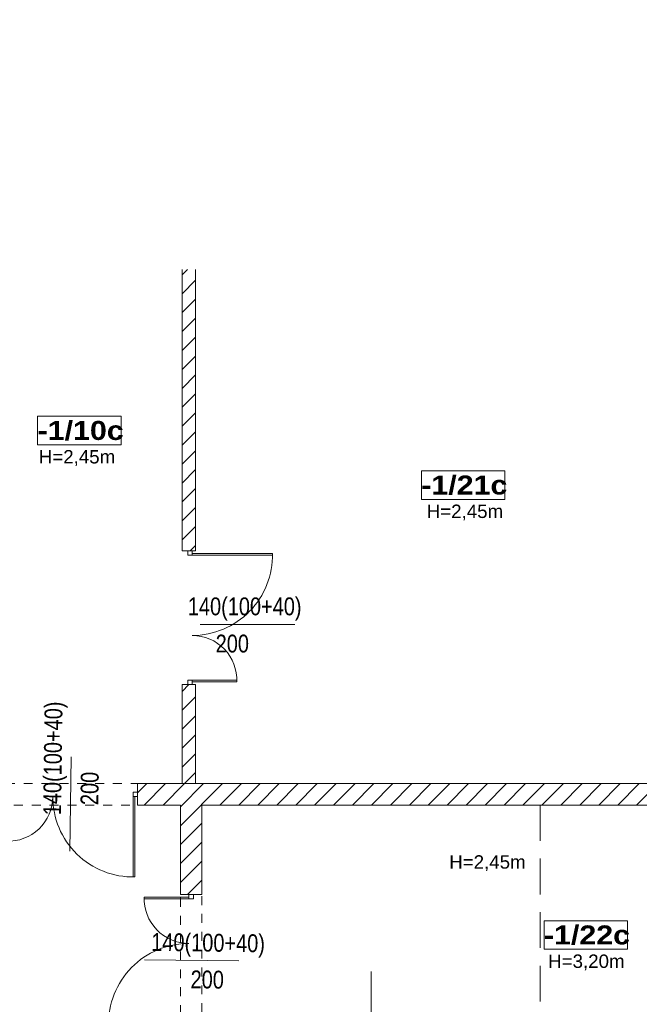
# Model space of a CAD drawing. Header units: centimetres. Extents: x 18292 to 3593338515, y 11794 to 62103.
# Tile 88 of 150: x 898356789 to 898357483, y 56473 to 57576. Entities that reach past the tile are written whole.
import ezdxf

# ---------------------------------------------------------------- set-up
doc = ezdxf.new("R2010")
doc.units = ezdxf.units.CM
doc.header["$MEASUREMENT"] = 0
doc.linetypes.add('ACAD_ISO02W100', pattern=[60, 40, -20])
doc.linetypes.add('Dashed-002', pattern=[20, 10, -10])
for name, color, linetype in [('499-Wymiary i opisy', 7, 'Continuous'), ('L1', 7, 'Continuous'), ('MF-NR', 7, 'Continuous'), ('MF_KRESKOWANIE', 7, 'Continuous'), ('MF_NR', 7, 'Continuous'), ('MF_OKNA', 7, 'Continuous'), ('MF_OPISY', 7, 'Continuous'), ('MF_przerywana', 7, 'Continuous'), ('MF_SCIANY_DZIAL', 7, 'Continuous'), ('MF_WIDOK', 7, 'Continuous')]:
    doc.layers.add(name, color=color, linetype=linetype)
doc.styles.add('GENERATED_STYLE_2', font='txt')
doc.styles.add('GENERATED_STYLE_4', font='txt')
doc.styles.add('GENERATED_STYLE_5', font='txt')
doc.dimstyles.new('GENERATED_STYLE__4', dxfattribs={"dimtxt": 16, "dimasz": 6.08, "dimexe": 0.18, "dimexo": 0.0625, "dimgap": 0.09, "dimtad": 1, "dimdec": 0, "dimzin": 0, "dimdsep": 46, "dimtxsty": 'GENERATED_STYLE_4', "dimblk": 'ARROWHEAD_2', "dimblk1": 'ARROWHEAD_2', "dimblk2": 'ARROWHEAD_2', "dimcen": 0.09, "dimse1": 1, "dimse2": 1, "dimclrd": 7, "dimclre": 7, "dimclrt": 7, "dimadec": 0, "dimazin": 0, "dimtfac": 1, "dimtdec": 4, "dimtmove": 0, "dimatfit": 3, "dimfxl": 0, "dimtolj": 1, "dimtzin": 0, "dimarcsym": 0})
pattern_1 = [(45, (903196041.254, 3898003.605), (-10.606601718, 10.606601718), [])]

# ---------------------------------------------------------------- blocks, each defined once
blk = doc.blocks.new('*D376', base_point=(903196041.3, 3898003.6))
at = {"layer": '499-Wymiary i opisy', "color": 7, "linetype": 'Continuous', "lineweight": 13}
for p, q in [((898357513.7, 58521.5), (898357513.7, 58525.4)), ((898357519.7, 58521.5), (898357507.7, 58521.5)), ((898357517.7, 58519.2), (898357509.7, 58523.8)), ((898357513.7, 57320.5), (898357513.7, 58521.5)), ((898357509.7, 57322.8), (898357517.7, 57318.2)), ((898357519.7, 57320.5), (898357507.7, 57320.5))]:
    blk.add_line(p, q, dxfattribs=at)
at = {"layer": '499-Wymiary i opisy', "color": 7, "lineweight": 13, "insert": (898357510.5, 57898), "char_height": 16, "attachment_point": 7, "rotation": 90, "style": 'GENERATED_STYLE_4'}
blk.add_mtext('\\A1;{\\pql;\\fArial Narrow|b0|i0|c238|p34;1\xa0201}', dxfattribs=at)
blk = doc.blocks.new('ARROWHEAD_2')
at = {"color": 0, "linetype": 'Continuous', "lineweight": 0}
for p, q in [((0, 0), (-1, 0)), ((-0.38, -0.66), (0.38, 0.66))]:
    blk.add_line(p, q, dxfattribs=at)

msp = doc.modelspace()

# ---------------------------------------------------------------- hatches: boundary and pattern name
at = {"layer": 'MF_KRESKOWANIE', "linetype": 'Continuous', "lineweight": 13}
h = msp.add_hatch(dxfattribs=at)
h.set_pattern_fill('bloczki_ceramiczne_0006', color=250, style=0, pattern_type=2)
h.set_pattern_definition(pattern_1)
h.paths.add_polyline_path([(898357597, 57320.5), (898357573, 57320.5), (898357573, 56720.5), (898357370, 56720.5), (898356921, 56720.5), (898356921, 56696.5), (898356969, 56696.5), (898356969, 56596.5), (898356993, 56596.5), (898356993, 56696.5), (898357370, 56696.5), (898357573, 56696.5), (898357573, 56678.5), (898357611, 56678.5), (898357611, 56696.5), (898358094, 56696.5), (898358094, 56734.5), (898357623, 56734.5), (898357623, 56736.5), (898357623, 58082.5), (898357623, 58507.5), (898357623, 58521.5), (898358199, 58521.5), (898358199, 58545.5), (898357623, 58545.5), (898356729, 58545.5), (898356729, 58521.5), (898357599, 58521.5), (898357599, 58507.5), (898357599, 57320.5)])
h = msp.add_hatch(dxfattribs=at)
h.set_pattern_fill('bloczki_ceramiczne_0006', color=250, style=0, pattern_type=2)
h.set_pattern_definition(pattern_1)
h.paths.add_polyline_path([(898356986, 56981.5), (898356986, 57296.5), (898356971, 57296.5), (898356971, 56981.5)])
h = msp.add_hatch(dxfattribs=at)
h.set_pattern_fill('bloczki_ceramiczne_0006', color=250, style=0, pattern_type=2)
h.set_pattern_definition(pattern_1)
h.paths.add_polyline_path([(898356986, 56720.5), (898356986, 56831.5), (898356971, 56831.5), (898356971, 56720.5)])

# ---------------------------------------------------------------- linework, layer by layer
at = {"layer": 'L1', "color": 7, "linetype": 'Continuous', "lineweight": 13}
for p, q in [((898357370, 56720.5), (898356921, 56720.5)), ((898356921, 56720.5), (898356921, 56696.5)), ((898357370, 56720.5), (898357573, 56720.5)), ((898356921, 56696.5), (898356969, 56696.5)), ((898356969, 56596.5), (898356969, 56696.5)), ((898356969, 56696.5), (898356969, 56596.5)), ((898356993, 56696.5), (898357370, 56696.5)), ((898356993, 56596.5), (898356993, 56696.5)), ((898357573, 56696.5), (898357370, 56696.5)), ((898356969, 56596.5), (898356993, 56596.5))]:
    msp.add_line(p, q, dxfattribs=at)
at = {"layer": 'MF-NR', "color": 7, "linetype": 'Continuous', "lineweight": 13}
for p, q in [((898356809.1, 57132), (898356902.5, 57132)), ((898356809.1, 57100.1), (898356809.1, 57132)), ((898356902.5, 57132), (898356902.5, 57100.1)), ((898357238.9, 57070.9), (898357332.2, 57070.9)), ((898357238.9, 57039), (898357238.9, 57070.9)), ((898357332.2, 57070.9), (898357332.2, 57039)), ((898357376.3, 56566.9), (898357469.6, 56566.9)), ((898357376.3, 56535), (898357376.3, 56566.9))]:
    msp.add_line(p, q, dxfattribs=at)
at = {"layer": 'MF-NR', "color": 7, "linetype": 'Continuous', "lineweight": 13, "flags": 128}
for points in [[(898356902.5, 57100.1), (898356809.1, 57100.1)], [(898357332.2, 57039), (898357238.9, 57039)], [(898357469.6, 56535), (898357376.3, 56535)]]:
    msp.add_lwpolyline(points, dxfattribs=at)
at = {"layer": 'MF_OKNA', "color": 7, "linetype": 'Continuous', "lineweight": 13}
for p, q in [((898356979.7, 56981.5), (898356977.2, 56981.5)), ((898356977.2, 56981.5), (898356977.2, 56976.5)), ((898356982.2, 56976.5), (898356982.2, 56981.5)), ((898356977.2, 56976.5), (898356982.2, 56976.5)), ((898356982.2, 56978.5), (898357072.2, 56978.5)), ((898356982.2, 56976.5), (898357072.2, 56976.5)), ((898356991.3, 56898.7), (898357097.1, 56898.7)), ((898356977.2, 56831.5), (898356977.2, 56836.5)), ((898356977.2, 56836.5), (898356982.2, 56836.5)), ((898356979.7, 56831.5), (898356977.2, 56831.5)), ((898356982.2, 56836.5), (898356982.2, 56831.5)), ((898356982.2, 56836.5), (898357032.2, 56836.5)), ((898356982.2, 56834.5), (898357032.2, 56834.5)), ((898356846.5, 56750.5), (898356845.1, 56644.7)), ((898356916, 56711), (898356916, 56706)), ((898356921, 56711), (898356916, 56711)), ((898356916, 56706), (898356921, 56706)), ((898356916, 56706), (898356916, 56616)), ((898356918, 56706), (898356918, 56616)), ((898356921, 56708.5), (898356921, 56711)), ((898356978.5, 56591.5), (898356978.5, 56596.5)), ((898356981, 56596.5), (898356983.5, 56596.5)), ((898356983.5, 56596.5), (898356983.5, 56591.5)), ((898356978.5, 56593.5), (898356928.5, 56593.5)), ((898356978.5, 56591.5), (898356928.5, 56591.5)), ((898356983.5, 56591.5), (898356978.5, 56591.5)), ((898357034.4, 56521.9), (898356928.6, 56523.3)), ((898357182.5, 56510), (898357182.5, 56404.2))]:
    msp.add_line(p, q, dxfattribs=at)
for centre, radius, start, end in [((898356982.2, 56976.5), 90, 270, 1.2733), ((898356982.2, 56836.5), 50, 357.7076, 90), ((898356776, 56706), 50, 267.7076, 0), ((898356916, 56706), 90, 180, 271.2733), ((898356978.5, 56591.5), 50, 177.7076, 270), ((898356978.5, 56451.5), 90, 90, 181.2733)]:
    msp.add_arc(centre, radius, start, end, dxfattribs=at)
at = {"layer": 'MF_przerywana', "color": 7, "linetype": 'ACAD_ISO02W100', "lineweight": 13}
msp.add_line((898357372, 56696.5), (898357372, 56417.5), dxfattribs=at)
at = {"layer": 'MF_przerywana', "color": 7, "linetype": 'Dashed-002', "lineweight": 13, "flags": 128}
for points in [[(898354273.5, 56720.5), (898356921, 56720.5), (898356921, 56696.5), (898354273.5, 56696.5)], [(898356993, 56446.5), (898356969, 56446.5), (898356969, 56596.5), (898356993, 56596.5)]]:
    msp.add_lwpolyline(points, close=True, dxfattribs=at)
at = {"layer": 'MF_SCIANY_DZIAL', "color": 7, "linetype": 'Continuous', "lineweight": 13}
for p, q in [((898356971, 57296.5), (898356971, 56981.5)), ((898356986, 57296.5), (898356986, 56981.5)), ((898356986, 57296.5), (898356986, 56981.5)), ((898356986, 56981.5), (898356971, 56981.5)), ((898356986, 56831.5), (898356971, 56831.5)), ((898356971, 56831.5), (898356971, 56720.5)), ((898356986, 56831.5), (898356986, 56720.5))]:
    msp.add_line(p, q, dxfattribs=at)
at = {"layer": 'MF_WIDOK', "color": 5, "linetype": 'Continuous', "lineweight": 15, "flags": 128}
for points in [[(898356809.1, 57132), (898356902.5, 57132), (898356902.5, 57100.1), (898356809.1, 57100.1)], [(898357238.9, 57070.9), (898357332.2, 57070.9), (898357332.2, 57039), (898357238.9, 57039)], [(898357376.3, 56566.9), (898357469.6, 56566.9), (898357469.6, 56535), (898357376.3, 56535)]]:
    msp.add_lwpolyline(points, close=True, dxfattribs=at)

# ---------------------------------------------------------------- texts
at = {"layer": 'MF_NR', "color": 7, "linetype": 'Continuous', "lineweight": 13, "char_height": 21.262, "attachment_point": 7, "style": 'GENERATED_STYLE_5'}
for s, insert in [('\\A1;{\\pql;\\fArial Black|b0|i0|c238|p38;-1/10c}', (898356809.1, 57104.9)), ('\\A1;{\\pql;\\fArial Black|b0|i0|c238|p38;-1/21c}', (898357238.8, 57043.8)), ('\\A1;{\\pql;\\fArial Black|b0|i0|c238|p38;-1/22c}', (898357376.2, 56539.8))]:
    msp.add_mtext(s, dxfattribs=dict(at, insert=insert))
at = {"layer": 'MF_OKNA', "color": 7, "linetype": 'Continuous', "lineweight": 13, "char_height": 20, "attachment_point": 4, "style": 'GENERATED_STYLE_2'}
for s, insert in [('\\A1;{\\W0.800000x;\\pql;\\fArial|b0|i0|c238|p38;140(100+40)}', (898356977.3, 56916.1)), ('\\A1;{\\W0.800000x;\\pql;\\fArial|b0|i0|c238|p38;200}', (898357008.5, 56877.3))]:
    msp.add_mtext(s, dxfattribs=dict(at, insert=insert))
for s, insert, rotation in [('\\A1;{\\W0.800000x;\\pql;\\fArial|b0|i0|c238|p38;140(100+40)}', (898356828.3, 56685.1), 89.2577), ('\\A1;{\\W0.800000x;\\pql;\\fArial|b0|i0|c238|p38;200}', (898356867.2, 56696.5), 89.2577), ('\\A1;{\\W0.800000x;\\pql;\\fArial|b0|i0|c238|p38;140(100+40)}', (898356936.3, 56540.2), 359.2577), ('\\A1;{\\W0.800000x;\\pql;\\fArial|b0|i0|c238|p38;200}', (898356980.4, 56501.2), 359.2577)]:
    msp.add_mtext(s, dxfattribs=dict(at, insert=insert, rotation=rotation))
at = {"layer": 'MF_OPISY', "color": 7, "linetype": 'Continuous', "lineweight": 13, "char_height": 15, "attachment_point": 2, "style": 'GENERATED_STYLE_2'}
for s, insert in [('\\A1;{\\pqc;\\fArial|b0|i0|c238|p38;H=2,45m}', (898356853.2, 57094.2)), ('\\A1;{\\pqc;\\fArial|b0|i0|c238|p38;H=2,45m}', (898357287.7, 57033.1)), ('\\A1;{\\pqc;\\fArial|b0|i0|c238|p38;H=2,45m}', (898357312.9, 56640.3)), ('\\A1;{\\pqc;\\fArial|b0|i0|c238|p38;H=3,20m}', (898357423.7, 56529.1))]:
    msp.add_mtext(s, dxfattribs=dict(at, insert=insert))

# ---------------------------------------------------------------- dimensions: what is measured, and where the dimension line sits
at = {"layer": '499-Wymiary i opisy', "color": 7, "linetype": 'Continuous', "lineweight": 13}
dim = msp.add_linear_dim(base=(898357513.7, 58521.5), p1=(898357573, 57320.5), p2=(898357599, 58521.5), angle=90, dimstyle='GENERATED_STYLE__4', dxfattribs=at)
dim.commit()
dim.dimension.update_dxf_attribs({"geometry": '*D376', "text_midpoint": (898357502.5, 57925.4), "dimtype": 160, "text_rotation": 90})

doc.saveas('drawing.dxf')
